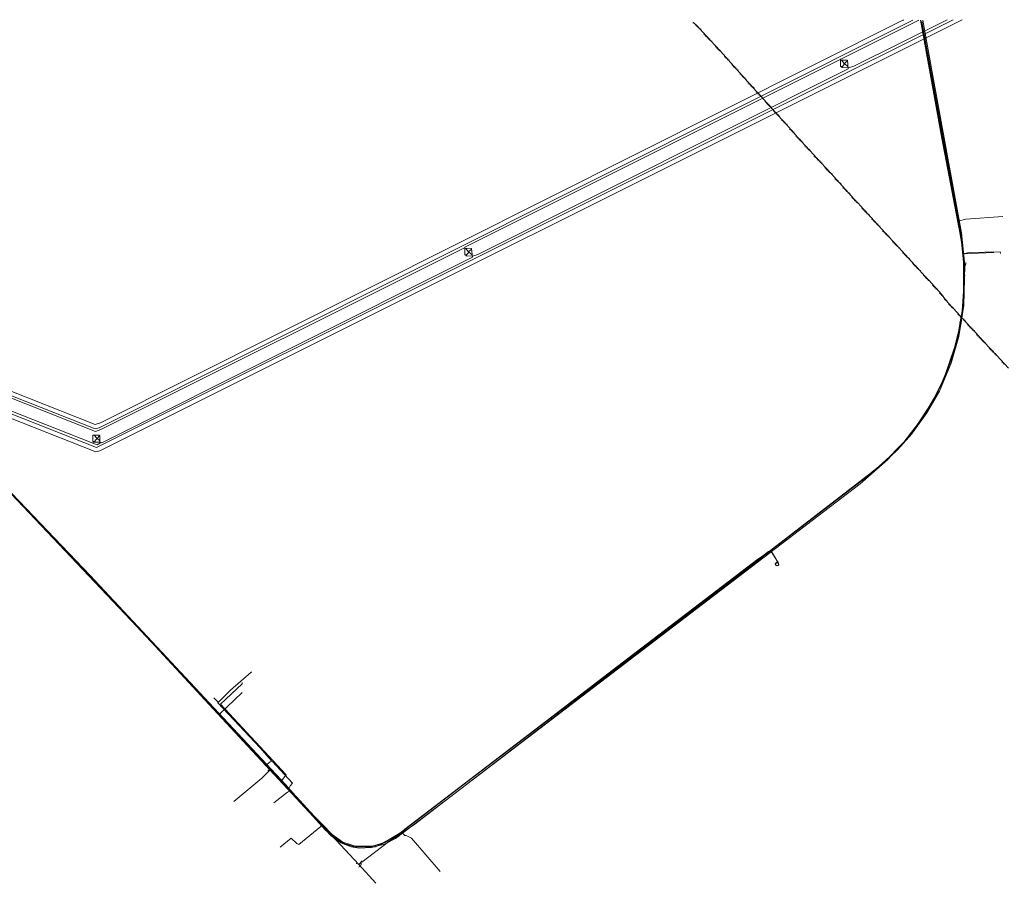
# Model space of a CAD drawing. Header units: metres. Extents: x 153662 to 158457, y 375113 to 377426.
# Tile 10 of 13: x 154786 to 155513, y 376783 to 377420. Entities that reach past the tile are written whole.
import ezdxf
from ezdxf.lldxf.tags import DXFTag

# ---------------------------------------------------------------- set-up
doc = ezdxf.new("R2010")
doc.units = ezdxf.units.M
for name, color, linetype, lineweight, true_color in [('B-OI-KL-BRANDSTOF_Orientatieverzoek_ppspipelines_0000576295-G', 40, 'KL-BRANDSTOF-N', 18, 0xffbf00), ('B-OI-KL-DATA_Orientatieverzoek_KPN_0000546663-G', 3, 'KL-DATA-N', 18, 0x00ff00), ('B-OI-KL-ET_LS_Orientatieverzoek_Enexis_0000729946-G', 190, 'KL-LS-N', 18, 0x7f00ff), ('B-OI-KL-ET_MS_Orientatieverzoek_Enexis_0000729946-G', 4, 'KL-MS-N', 18, 0x00ffff), ('B-OI-KL-ET_ZHS_Orientatieverzoek_TenneT TSO B.V._0000579962-G', 1, 'KL-ZHS-N', 18, 0xff0000), ('B-OI-KL-WATER_Orientatieverzoek_bw_0000551269-G', 5, 'KL-WATER-N', 18, 0x0000ff), ('B-OI-RI-PERSLEIDING_Orientatieverzoek_Gemeente Veldhoven_0000613242-G', 6, 'RI-PERS', 18, 0xff00ff)]:
    doc.layers.add(name, color=color, linetype=linetype, lineweight=lineweight, true_color=true_color)
doc.styles.get("Standard").update_dxf_attribs({"font": 'simplex.shx'})
tags = doc.linetypes.add('KL-BRANDSTOF-N', pattern='A,4,-0.5,[105,NLCS.SHX,S=0.5,R=0,X=0.75,Y=0],-2,4,-1,["B",Standard,S=1,R=0,X=-0.15,Y=-0.5],-1.5', length=13).pattern_tags.tags
tags[18] = DXFTag(74, 10)
tags = doc.linetypes.add('KL-DATA-N', pattern='A,4,-1,[101,NLCS.SHX,S=0.5,R=0,X=0,Y=0],-1,4,-1,["D",Standard,S=1,R=0,X=-0.25,Y=-0.5],-1.5', length=12.5).pattern_tags.tags
tags[18] = DXFTag(74, 10)
tags = doc.linetypes.add('KL-LS-N', pattern='A,4,-1,[103,NLCS.SHX,S=0.75,R=0,X=0,Y=0],-1,4,-1,["L",Standard,S=1,R=0,X=0,Y=-0.5],-2', length=13).pattern_tags.tags
tags[18] = DXFTag(74, 10)
tags = doc.linetypes.add('KL-MS-N', pattern='A,4,-1,[103,NLCS.SHX,S=0.75,R=0,X=0,Y=0],-1,4,-1,["M",Standard,S=1,R=0,X=0,Y=-0.5],-2', length=13).pattern_tags.tags
tags[18] = DXFTag(74, 10)
doc.linetypes.add('KL-WATER-N', pattern='A,7,-0.5,[168,NLCS.SHX,S=0.75,R=0,X=0.75,Y=0],-2', length=9.5)
tags = doc.linetypes.add('KL-ZHS-N', pattern='A,4,-1,[103,NLCS.SHX,S=0.75,R=0,X=0,Y=0],-1,4,-2,["ZHS",Standard,S=1,R=0,X=-0.7,Y=-0.5],-3', length=15).pattern_tags.tags
tags[18] = DXFTag(74, 10)
tags = doc.linetypes.add('RI-PERS', pattern='A,7,-2,["P",Standard,S=1.8,R=0,X=-0.5,Y=-0.9],-2,7,-2,[102,NLCS.SHX,S=1,R=180,X=0,Y=0],-2', length=22).pattern_tags.tags
tags[6] = DXFTag(74, 10)

msp = doc.modelspace()

# ---------------------------------------------------------------- linework, layer by layer
at = {"layer": 'B-OI-KL-BRANDSTOF_Orientatieverzoek_ppspipelines_0000576295-G', "flags": 128}
for points in [[(155286.9918, 377414.4602), (155282.991, 377418.461), (155282.6576, 377418.1276)], [(155283.6578, 377417.7942), (155283.6578, 377418.1276)], [(155283.6578, 377417.7942), (155283.3244, 377417.4608)], [(155284.3246, 377417.1274), (155283.9912, 377417.4608), (155283.6578, 377417.7942)], [(155284.3246, 377417.1274), (155283.9912, 377416.794)], [(155284.9914, 377416.4606), (155284.658, 377416.1272)], [(155284.9914, 377416.4606), (155285.3248, 377416.794)], [(155285.6582, 377415.7938), (155285.3248, 377415.4604)], [(155285.6582, 377415.7938), (155285.9916, 377416.1272)], [(155286.325, 377415.127), (155285.9916, 377414.7936)], [(155286.325, 377415.127), (155286.6584, 377415.4604)], [(155287.6586, 377413.7934), (155287.3252, 377413.7934), (155286.9918, 377414.1268), (155286.9918, 377414.4602), (155287.3252, 377414.7936)], [(155287.6586, 377413.7934), (155287.3252, 377414.1268), (155286.9918, 377414.4602)], [(155294.9934, 377405.7918), (155287.6586, 377413.7934), (155287.992, 377414.1268)], [(155288.3254, 377413.1266), (155287.992, 377413.46), (155287.6586, 377413.7934)], [(155288.3254, 377413.1266), (155288.6588, 377413.46)], [(155288.3254, 377413.1266), (155288.3254, 377412.7932)], [(155290.9926, 377409.7926), (155290.6592, 377409.4592)], [(155290.9926, 377409.7926), (155290.9926, 377410.126)], [(155291.6594, 377409.1258), (155291.326, 377409.4592), (155290.9926, 377409.7926)], [(155291.6594, 377409.1258), (155291.326, 377408.7924)], [(155291.6594, 377409.1258), (155291.9928, 377409.1258)], [(155292.3262, 377408.459), (155291.9928, 377408.1256)], [(155292.993, 377407.7922), (155292.6596, 377407.4588)], [(155292.993, 377407.7922), (155293.3264, 377408.1256)], [(155293.6598, 377407.1254), (155293.3264, 377406.792)], [(155293.6598, 377407.1254), (155293.9932, 377407.4588)], [(155294.3266, 377406.4586), (155293.9932, 377406.1252)], [(155294.3266, 377406.4586), (155294.66, 377406.792)], [(155295.6602, 377405.125), (155295.3268, 377405.125), (155294.9934, 377405.4584), (155294.9934, 377405.7918), (155295.3268, 377406.1252)], [(155295.6602, 377405.125), (155295.3268, 377405.4584), (155294.9934, 377405.7918)], [(155302.995, 377397.1234), (155295.6602, 377405.125), (155295.9936, 377405.4584)], [(155296.327, 377404.4582), (155295.9936, 377404.7916), (155295.6602, 377405.125)], [(155296.327, 377404.4582), (155296.6604, 377404.7916)], [(155296.327, 377404.4582), (155296.327, 377404.1248)], [(155299.661, 377400.4574), (155299.3276, 377400.124)], [(155300.3278, 377399.7906), (155299.9944, 377399.4572)], [(155300.3278, 377399.7906), (155300.3278, 377400.124)], [(155300.9946, 377399.1238), (155300.6612, 377399.4572), (155300.3278, 377399.7906)], [(155300.9946, 377399.1238), (155300.6612, 377398.7904)], [(155301.6614, 377398.457), (155301.328, 377398.1236)], [(155301.6614, 377398.457), (155301.9948, 377398.7904)], [(155302.3282, 377397.7902), (155301.9948, 377397.4568)], [(155302.3282, 377397.7902), (155302.6616, 377398.1236)], [(155308.9962, 377390.4554), (155302.995, 377397.1234), (155303.3284, 377397.4568)], [(155303.6618, 377396.4566), (155303.3284, 377396.79), (155302.995, 377397.1234)], [(155303.6618, 377396.4566), (155303.9952, 377396.79)], [(155303.6618, 377396.4566), (155303.6618, 377396.1232)], [(155306.329, 377393.1226), (155305.9956, 377392.7892)], [(155306.329, 377393.1226), (155306.329, 377393.456)], [(155306.9958, 377392.4558), (155306.6624, 377392.7892), (155306.329, 377393.1226)], [(155306.9958, 377392.4558), (155306.6624, 377392.1224)], [(155307.6626, 377391.789), (155307.3292, 377391.4556)], [(155307.6626, 377391.789), (155307.996, 377392.1224)], [(155308.3294, 377391.1222), (155307.996, 377390.7888)], [(155308.3294, 377391.1222), (155308.6628, 377391.4556)], [(155314.9974, 377383.7874), (155308.9962, 377390.4554), (155309.3296, 377390.7888)], [(155309.663, 377389.7886), (155309.3296, 377390.122), (155308.9962, 377390.4554)], [(155309.663, 377389.7886), (155309.9964, 377390.122)], [(155309.663, 377389.7886), (155309.663, 377389.4552)], [(155311.6634, 377387.1214), (155311.33, 377387.4548)], [(155311.6634, 377387.1214), (155311.33, 377386.788)], [(155311.6634, 377387.1214), (155311.9968, 377387.1214)], [(155312.3302, 377386.4546), (155311.9968, 377386.1212)], [(155312.997, 377385.7878), (155312.6636, 377385.4544)], [(155312.997, 377385.7878), (155313.3304, 377386.1212)], [(155313.6638, 377385.121), (155313.3304, 377384.7876)], [(155313.6638, 377385.121), (155313.9972, 377385.4544)], [(155314.3306, 377384.4542), (155313.9972, 377384.1208)], [(155314.3306, 377384.4542), (155314.664, 377384.7876)], [(155320.9986, 377377.1194), (155314.9974, 377383.7874), (155315.3308, 377384.1208)], [(155315.6642, 377383.1206), (155315.3308, 377383.454), (155314.9974, 377383.7874)], [(155315.6642, 377383.1206), (155315.9976, 377383.454)], [(155315.6642, 377383.1206), (155315.6642, 377382.7872)], [(155317.6646, 377380.4534), (155317.3312, 377380.7868)], [(155317.6646, 377380.4534), (155317.3312, 377380.12)], [(155317.6646, 377380.4534), (155317.998, 377380.4534)], [(155318.3314, 377379.7866), (155317.998, 377379.4532)], [(155318.9982, 377379.1198), (155318.6648, 377378.7864)], [(155318.9982, 377379.1198), (155319.3316, 377379.4532)], [(155319.665, 377378.453), (155319.3316, 377378.1196)], [(155319.665, 377378.453), (155319.9984, 377378.7864)], [(155320.3318, 377377.7862), (155319.9984, 377377.4528)], [(155320.3318, 377377.7862), (155320.6652, 377378.1196)], [(155326.9998, 377370.4514), (155320.9986, 377377.1194), (155321.332, 377377.4528)], [(155321.6654, 377376.4526), (155321.332, 377376.786), (155320.9986, 377377.1194)], [(155321.6654, 377376.4526), (155321.9988, 377376.786)], [(155321.6654, 377376.4526), (155321.6654, 377376.1192)], [(155323.6658, 377373.7854), (155323.3324, 377374.1188)], [(155323.6658, 377373.7854), (155323.3324, 377373.452)], [(155323.6658, 377373.7854), (155323.9992, 377373.7854)], [(155324.3326, 377373.1186), (155323.9992, 377372.7852)], [(155324.9994, 377372.4518), (155324.666, 377372.1184)], [(155324.9994, 377372.4518), (155325.3328, 377372.7852)], [(155325.6662, 377371.785), (155325.3328, 377371.4516)], [(155325.6662, 377371.785), (155325.9996, 377372.1184)], [(155326.333, 377371.1182), (155325.9996, 377370.7848)], [(155326.333, 377371.1182), (155326.6664, 377371.4516)], [(155333.001, 377363.7834), (155326.9998, 377370.4514), (155327.3332, 377370.7848)], [(155327.6666, 377369.7846), (155327.3332, 377370.118), (155326.9998, 377370.4514)], [(155327.6666, 377369.7846), (155328, 377370.118)], [(155327.6666, 377369.7846), (155327.6666, 377369.4512)], [(155329.667, 377367.1174), (155329.3336, 377366.784)], [(155330.3338, 377366.4506), (155330.0004, 377366.1172)], [(155330.3338, 377366.4506), (155330.3338, 377366.784)], [(155331.0006, 377365.7838), (155330.6672, 377366.1172), (155330.3338, 377366.4506)], [(155331.0006, 377365.7838), (155330.6672, 377365.4504)], [(155331.6674, 377365.117), (155331.334, 377364.7836)], [(155331.6674, 377365.117), (155332.0008, 377365.4504)], [(155332.3342, 377364.4502), (155332.0008, 377364.1168)], [(155332.3342, 377364.4502), (155332.6676, 377364.7836)], [(155339.0022, 377357.1154), (155333.001, 377363.7834), (155333.3344, 377364.1168)], [(155333.6678, 377363.1166), (155333.3344, 377363.45), (155333.001, 377363.7834)], [(155333.6678, 377363.1166), (155334.0012, 377363.45)], [(155333.6678, 377363.1166), (155333.6678, 377362.7832)], [(155336.335, 377359.7826), (155336.0016, 377359.4492)], [(155336.335, 377359.7826), (155336.335, 377360.116)], [(155337.0018, 377359.1158), (155336.6684, 377359.4492), (155336.335, 377359.7826)], [(155337.0018, 377359.1158), (155336.6684, 377358.7824)], [(155337.6686, 377358.449), (155337.3352, 377358.1156)], [(155337.6686, 377358.449), (155338.002, 377358.7824)], [(155338.3354, 377357.7822), (155338.002, 377357.4488)], [(155338.3354, 377357.7822), (155338.6688, 377358.1156)], [(155339.669, 377356.4486), (155339.3356, 377356.4486), (155339.0022, 377356.782), (155339.0022, 377357.1154), (155339.3356, 377357.4488)], [(155339.669, 377356.4486), (155339.3356, 377356.782), (155339.0022, 377357.1154)], [(155345.6702, 377349.7806), (155339.669, 377356.4486), (155340.0024, 377356.782)], [(155340.3358, 377355.7818), (155340.0024, 377356.1152), (155339.669, 377356.4486)], [(155340.3358, 377355.7818), (155340.6692, 377356.1152)], [(155340.3358, 377355.7818), (155340.3358, 377355.4484)], [(155342.3362, 377353.1146), (155342.0028, 377353.448)], [(155342.3362, 377353.1146), (155342.0028, 377352.7812)], [(155342.3362, 377353.1146), (155342.6696, 377353.1146)], [(155343.003, 377352.4478), (155342.6696, 377352.1144)], [(155343.6698, 377351.781), (155343.3364, 377351.4476)], [(155343.6698, 377351.781), (155344.0032, 377352.1144)], [(155344.3366, 377351.1142), (155344.0032, 377350.7808)], [(155344.3366, 377351.1142), (155344.67, 377351.4476)], [(155345.0034, 377350.4474), (155344.67, 377350.114)], [(155345.0034, 377350.4474), (155345.3368, 377350.7808)], [(155351.6714, 377343.1126), (155345.6702, 377349.7806), (155346.0036, 377350.114)], [(155346.337, 377349.1138), (155346.0036, 377349.4472), (155345.6702, 377349.7806)], [(155346.337, 377349.1138), (155346.6704, 377349.4472)], [(155346.337, 377349.1138), (155346.337, 377348.7804)], [(155348.3374, 377346.4466), (155348.004, 377346.1132)], [(155349.0042, 377345.7798), (155348.6708, 377345.4464)], [(155349.0042, 377345.7798), (155349.0042, 377346.1132)], [(155349.671, 377345.113), (155349.3376, 377345.4464), (155349.0042, 377345.7798)], [(155349.671, 377345.113), (155349.3376, 377344.7796)], [(155350.3378, 377344.4462), (155350.0044, 377344.1128)], [(155350.3378, 377344.4462), (155350.6712, 377344.7796)], [(155351.0046, 377343.7794), (155350.6712, 377343.446)], [(155351.0046, 377343.7794), (155351.338, 377344.1128)], [(155357.0058, 377337.1114), (155351.6714, 377343.1126), (155352.0048, 377343.446)], [(155352.3382, 377342.4458), (155352.0048, 377342.7792), (155351.6714, 377343.1126)], [(155352.3382, 377342.4458), (155352.6716, 377342.7792)], [(155352.3382, 377342.4458), (155352.3382, 377342.1124)], [(155354.3386, 377339.7786), (155354.0052, 377339.4452)], [(155354.3386, 377339.7786), (155354.3386, 377340.112)], [(155355.0054, 377339.1118), (155354.672, 377339.4452), (155354.3386, 377339.7786)], [(155355.0054, 377339.1118), (155354.672, 377338.7784)], [(155355.6722, 377338.445), (155355.3388, 377338.1116)], [(155355.6722, 377338.445), (155356.0056, 377338.7784)], [(155356.339, 377337.7782), (155356.6724, 377338.1116)], [(155356.339, 377337.7782), (155356.0056, 377337.4448)], [(155361.6734, 377331.777), (155357.0058, 377337.1114), (155357.3392, 377337.4448)], [(155357.6726, 377336.4446), (155357.3392, 377336.778), (155357.0058, 377337.1114)], [(155357.6726, 377336.4446), (155358.006, 377336.778)], [(155357.6726, 377336.4446), (155357.6726, 377336.1112)], [(155359.0062, 377334.4442), (155358.6728, 377334.7776)], [(155359.0062, 377334.4442), (155358.6728, 377334.1108)], [(155359.0062, 377334.4442), (155359.3396, 377334.4442)], [(155359.673, 377333.7774), (155359.3396, 377333.444)], [(155360.3398, 377333.1106), (155360.0064, 377332.7772)], [(155360.3398, 377333.1106), (155360.6732, 377333.444)], [(155361.0066, 377332.4438), (155360.6732, 377332.1104)], [(155361.0066, 377332.4438), (155361.34, 377332.7772)], [(155362.3402, 377331.1102), (155362.0068, 377331.1102), (155361.6734, 377331.4436), (155361.6734, 377331.777), (155362.0068, 377332.1104)], [(155362.3402, 377331.1102), (155362.0068, 377331.4436), (155361.6734, 377331.777)], [(155369.0082, 377323.7754), (155362.3402, 377331.1102), (155362.6736, 377331.4436)], [(155363.007, 377330.4434), (155362.6736, 377330.7768), (155362.3402, 377331.1102)], [(155363.007, 377330.4434), (155363.3404, 377330.7768)], [(155363.007, 377330.4434), (155363.007, 377330.11)], [(155365.6742, 377327.1094), (155365.3408, 377327.4428)], [(155365.6742, 377327.1094), (155365.3408, 377326.776)], [(155365.6742, 377327.1094), (155366.0076, 377327.1094)], [(155366.341, 377326.4426), (155366.0076, 377326.1092)], [(155367.0078, 377325.7758), (155366.6744, 377325.4424)], [(155367.0078, 377325.7758), (155367.3412, 377326.1092)], [(155367.6746, 377325.109), (155367.3412, 377324.7756)], [(155367.6746, 377325.109), (155368.008, 377325.4424)], [(155368.3414, 377324.4422), (155368.008, 377324.1088)], [(155368.3414, 377324.4422), (155368.6748, 377324.7756)], [(155376.343, 377315.7738), (155369.0082, 377323.7754), (155369.3416, 377324.1088)], [(155369.675, 377323.1086), (155369.3416, 377323.442), (155369.0082, 377323.7754)], [(155369.675, 377323.1086), (155370.0084, 377323.442)], [(155369.675, 377323.1086), (155369.675, 377322.7752)], [(155372.3422, 377319.7746), (155372.0088, 377319.4412)], [(155372.3422, 377319.7746), (155372.3422, 377320.108)], [(155373.009, 377319.1078), (155372.6756, 377319.4412), (155372.3422, 377319.7746)], [(155373.009, 377319.1078), (155372.6756, 377318.7744)], [(155373.009, 377319.1078), (155373.3424, 377319.1078)], [(155373.6758, 377318.441), (155373.3424, 377318.1076)], [(155374.3426, 377317.7742), (155374.0092, 377317.4408)], [(155374.3426, 377317.7742), (155374.676, 377318.1076)], [(155375.0094, 377317.1074), (155374.676, 377316.774)], [(155375.0094, 377317.1074), (155375.3428, 377317.4408)], [(155375.6762, 377316.4406), (155375.3428, 377316.1072)], [(155375.6762, 377316.4406), (155376.0096, 377316.774)], [(155377.0098, 377315.107), (155376.6764, 377315.107), (155376.343, 377315.4404), (155376.343, 377315.7738), (155376.6764, 377316.1072)], [(155377.0098, 377315.107), (155376.6764, 377315.4404), (155376.343, 377315.7738)], [(155384.3446, 377307.1054), (155377.0098, 377315.107), (155377.3432, 377315.4404)], [(155377.6766, 377314.4402), (155377.3432, 377314.7736), (155377.0098, 377315.107)], [(155377.6766, 377314.4402), (155378.01, 377314.7736)], [(155377.6766, 377314.4402), (155377.6766, 377314.1068)], [(155380.3438, 377311.1062), (155380.0104, 377310.7728)], [(155380.3438, 377311.1062), (155380.3438, 377311.4396)], [(155381.0106, 377310.4394), (155380.6772, 377310.7728), (155380.3438, 377311.1062)], [(155381.0106, 377310.4394), (155380.6772, 377310.106)], [(155381.0106, 377310.4394), (155381.344, 377310.4394)], [(155381.6774, 377309.7726), (155381.344, 377309.4392)], [(155382.3442, 377309.1058), (155382.0108, 377308.7724)], [(155382.3442, 377309.1058), (155382.6776, 377309.4392)], [(155383.011, 377308.439), (155382.6776, 377308.1056)], [(155383.011, 377308.439), (155383.3444, 377308.7724)], [(155383.6778, 377307.7722), (155383.3444, 377307.4388)], [(155383.6778, 377307.7722), (155384.0112, 377308.1056)], [(155391.0126, 377299.7706), (155384.3446, 377307.1054), (155384.678, 377307.4388)], [(155385.0114, 377306.4386), (155384.678, 377306.772), (155384.3446, 377307.1054)], [(155385.0114, 377306.4386), (155385.3448, 377306.772)], [(155385.0114, 377306.4386), (155385.0114, 377306.1052)], [(155387.6786, 377303.1046), (155387.3452, 377303.438)], [(155387.6786, 377303.1046), (155387.3452, 377302.7712)], [(155387.6786, 377303.1046), (155388.012, 377303.1046)], [(155388.3454, 377302.4378), (155388.012, 377302.1044)], [(155389.0122, 377301.771), (155388.6788, 377301.4376)], [(155389.0122, 377301.771), (155389.3456, 377302.1044)], [(155389.679, 377301.1042), (155389.3456, 377300.7708)], [(155389.679, 377301.1042), (155390.0124, 377301.4376)], [(155390.3458, 377300.4374), (155390.0124, 377300.104)], [(155390.3458, 377300.4374), (155390.6792, 377300.7708)], [(155397.0138, 377293.1026), (155391.0126, 377299.7706), (155391.346, 377300.104)], [(155391.6794, 377299.1038), (155391.346, 377299.4372), (155391.0126, 377299.7706)], [(155391.6794, 377299.1038), (155392.0128, 377299.4372)], [(155391.6794, 377299.1038), (155391.6794, 377298.7704)], [(155393.6798, 377296.4366), (155393.3464, 377296.1032)], [(155394.3466, 377295.7698), (155394.0132, 377295.4364)], [(155394.3466, 377295.7698), (155394.3466, 377296.1032)], [(155395.0134, 377295.103), (155394.68, 377295.4364), (155394.3466, 377295.7698)], [(155395.0134, 377295.103), (155394.68, 377294.7696)], [(155395.6802, 377294.4362), (155395.3468, 377294.1028)], [(155395.6802, 377294.4362), (155396.0136, 377294.7696)], [(155396.347, 377293.7694), (155396.0136, 377293.436)], [(155396.347, 377293.7694), (155396.6804, 377294.1028)], [(155397.6806, 377292.4358), (155397.3472, 377292.4358), (155397.0138, 377292.7692), (155397.0138, 377293.1026), (155397.3472, 377293.436)], [(155397.6806, 377292.4358), (155397.3472, 377292.7692), (155397.0138, 377293.1026)], [(155403.6818, 377285.7678), (155397.6806, 377292.4358), (155398.014, 377292.7692)], [(155398.3474, 377291.769), (155398.014, 377292.1024), (155397.6806, 377292.4358)], [(155398.3474, 377291.769), (155398.6808, 377292.1024)], [(155398.3474, 377291.769), (155398.3474, 377291.4356)], [(155400.3478, 377289.1018), (155400.0144, 377288.7684)], [(155401.0146, 377288.435), (155400.6812, 377288.1016)], [(155401.0146, 377288.435), (155401.0146, 377288.7684)], [(155401.6814, 377287.7682), (155401.348, 377288.1016), (155401.0146, 377288.435)], [(155401.6814, 377287.7682), (155401.348, 377287.4348)], [(155402.3482, 377287.1014), (155402.0148, 377286.768)], [(155402.3482, 377287.1014), (155402.6816, 377287.4348)], [(155403.015, 377286.4346), (155402.6816, 377286.1012)], [(155403.015, 377286.4346), (155403.3484, 377286.768)], [(155404.3486, 377285.101), (155404.0152, 377285.101), (155403.6818, 377285.4344), (155403.6818, 377285.7678), (155404.0152, 377286.1012)], [(155404.3486, 377285.101), (155404.0152, 377285.4344), (155403.6818, 377285.7678)], [(155411.0166, 377277.7662), (155404.3486, 377285.101), (155404.682, 377285.4344)], [(155405.0154, 377284.4342), (155404.682, 377284.7676), (155404.3486, 377285.101)], [(155405.0154, 377284.4342), (155405.3488, 377284.7676)], [(155405.0154, 377284.4342), (155405.0154, 377284.1008)], [(155407.6826, 377281.1002), (155407.3492, 377281.4336)], [(155407.6826, 377281.1002), (155407.3492, 377280.7668)], [(155407.6826, 377281.1002), (155408.016, 377281.1002)], [(155408.3494, 377280.4334), (155408.016, 377280.1)], [(155409.0162, 377279.7666), (155409.3496, 377280.1)], [(155409.0162, 377279.7666), (155408.6828, 377279.4332)], [(155409.683, 377279.0998), (155409.3496, 377278.7664)], [(155409.683, 377279.0998), (155410.0164, 377279.4332)], [(155410.3498, 377278.433), (155410.0164, 377278.0996)], [(155410.3498, 377278.433), (155410.6832, 377278.7664)], [(155411.6834, 377277.0994), (155411.35, 377277.0994), (155411.0166, 377277.4328), (155411.0166, 377277.7662), (155411.35, 377278.0996)], [(155411.6834, 377277.0994), (155411.35, 377277.4328), (155411.0166, 377277.7662)], [(155419.0182, 377269.0978), (155411.6834, 377277.0994), (155412.0168, 377277.4328)], [(155412.3502, 377276.4326), (155412.0168, 377276.766), (155411.6834, 377277.0994)], [(155412.3502, 377276.4326), (155412.6836, 377276.766)], [(155412.3502, 377276.4326), (155412.3502, 377276.0992)], [(155415.0174, 377273.0986), (155414.684, 377272.7652)], [(155415.0174, 377273.0986), (155415.0174, 377273.432)], [(155415.6842, 377272.4318), (155415.3508, 377272.7652), (155415.0174, 377273.0986)], [(155415.6842, 377272.4318), (155415.3508, 377272.0984)], [(155415.6842, 377272.4318), (155416.0176, 377272.4318)], [(155416.351, 377271.765), (155416.0176, 377271.4316)], [(155417.0178, 377271.0982), (155416.6844, 377270.7648)], [(155417.0178, 377271.0982), (155417.3512, 377271.4316)], [(155417.6846, 377270.4314), (155417.3512, 377270.098)], [(155417.6846, 377270.4314), (155418.018, 377270.7648)], [(155418.3514, 377269.7646), (155418.018, 377269.4312)], [(155418.3514, 377269.7646), (155418.6848, 377270.098)], [(155419.685, 377268.431), (155419.3516, 377268.431), (155419.0182, 377268.7644), (155419.0182, 377269.0978), (155419.3516, 377269.4312)], [(155419.685, 377268.431), (155419.3516, 377268.7644), (155419.0182, 377269.0978)], [(155427.0198, 377260.4294), (155419.685, 377268.431), (155420.0184, 377268.7644)], [(155420.3518, 377267.7642), (155420.0184, 377268.0976), (155419.685, 377268.431)], [(155420.3518, 377267.7642), (155420.6852, 377268.0976)], [(155420.3518, 377267.7642), (155420.3518, 377267.4308)], [(155423.019, 377264.4302), (155422.6856, 377264.0968)], [(155423.6858, 377263.7634), (155423.3524, 377263.43)], [(155423.6858, 377263.7634), (155423.6858, 377264.0968)], [(155424.3526, 377263.0966), (155424.0192, 377263.43), (155423.6858, 377263.7634)], [(155424.3526, 377263.0966), (155424.0192, 377262.7632)], [(155425.0194, 377262.4298), (155424.686, 377262.0964)], [(155425.0194, 377262.4298), (155425.3528, 377262.7632)], [(155425.6862, 377261.763), (155425.3528, 377261.4296)], [(155425.6862, 377261.763), (155426.0196, 377262.0964)], [(155426.353, 377261.0962), (155426.0196, 377260.7628)], [(155426.353, 377261.0962), (155426.6864, 377261.4296)], [(155434.3546, 377252.4278), (155427.0198, 377260.4294), (155427.3532, 377260.7628)], [(155427.6866, 377259.7626), (155427.3532, 377260.096), (155427.0198, 377260.4294)], [(155427.6866, 377259.7626), (155428.02, 377260.096)], [(155427.6866, 377259.7626), (155427.6866, 377259.4292)], [(155430.3538, 377256.4286), (155430.0204, 377256.0952)], [(155431.0206, 377255.7618), (155430.6872, 377255.4284)], [(155431.0206, 377255.7618), (155431.0206, 377256.0952)], [(155431.6874, 377255.095), (155431.354, 377255.4284), (155431.0206, 377255.7618)], [(155431.6874, 377255.095), (155431.354, 377254.7616)], [(155432.3542, 377254.4282), (155432.0208, 377254.0948)], [(155432.3542, 377254.4282), (155432.6876, 377254.7616)], [(155433.021, 377253.7614), (155432.6876, 377253.428)], [(155433.021, 377253.7614), (155433.3544, 377254.0948)], [(155433.6878, 377253.0946), (155433.3544, 377252.7612)], [(155433.6878, 377253.0946), (155434.0212, 377253.428)], [(155441.6894, 377244.4262), (155434.3546, 377252.4278), (155434.688, 377252.7612)], [(155435.0214, 377251.761), (155434.688, 377252.0944), (155434.3546, 377252.4278)], [(155435.0214, 377251.761), (155435.3548, 377252.0944)], [(155435.0214, 377251.761), (155435.0214, 377251.4276)], [(155437.6886, 377248.427), (155437.3552, 377248.0936)], [(155438.3554, 377247.7602), (155438.022, 377247.4268)], [(155438.3554, 377247.7602), (155438.3554, 377248.0936)], [(155439.0222, 377247.0934), (155438.6888, 377247.4268), (155438.3554, 377247.7602)], [(155439.0222, 377247.0934), (155438.6888, 377246.76)], [(155439.689, 377246.4266), (155439.3556, 377246.0932)], [(155439.689, 377246.4266), (155440.0224, 377246.76)], [(155440.3558, 377245.7598), (155440.0224, 377245.4264)], [(155440.3558, 377245.7598), (155440.6892, 377246.0932)], [(155441.0226, 377245.093), (155440.6892, 377244.7596)], [(155441.0226, 377245.093), (155441.356, 377245.4264)], [(155449.0242, 377236.4246), (155441.6894, 377244.4262), (155442.0228, 377244.7596)], [(155442.3562, 377243.7594), (155442.0228, 377244.0928), (155441.6894, 377244.4262)], [(155442.3562, 377243.7594), (155442.6896, 377244.0928)], [(155442.3562, 377243.7594), (155442.3562, 377243.426)], [(155445.0234, 377240.4254), (155444.69, 377240.092)], [(155445.0234, 377240.4254), (155445.0234, 377240.7588)], [(155445.6902, 377239.7586), (155445.3568, 377240.092), (155445.0234, 377240.4254)], [(155445.6902, 377239.7586), (155445.3568, 377239.4252)], [(155445.6902, 377239.7586), (155446.0236, 377239.7586)], [(155446.357, 377239.0918), (155446.0236, 377238.7584)], [(155447.0238, 377238.425), (155446.6904, 377238.0916)], [(155447.0238, 377238.425), (155447.3572, 377238.7584)], [(155447.6906, 377237.7582), (155447.3572, 377237.4248)], [(155447.6906, 377237.7582), (155448.024, 377238.0916)], [(155448.3574, 377237.0914), (155448.024, 377236.758)], [(155448.3574, 377237.0914), (155448.6908, 377237.4248)], [(155449.691, 377235.7578), (155449.3576, 377235.7578), (155449.0242, 377236.0912), (155449.0242, 377236.4246), (155449.3576, 377236.758)], [(155449.691, 377235.7578), (155449.3576, 377236.0912), (155449.0242, 377236.4246)], [(155456.359, 377228.423), (155449.691, 377235.7578), (155450.0244, 377236.0912)], [(155450.3578, 377235.091), (155450.0244, 377235.4244), (155449.691, 377235.7578)], [(155450.3578, 377235.091), (155450.6912, 377235.4244)], [(155450.3578, 377235.091), (155450.3578, 377234.7576)], [(155453.025, 377231.757), (155452.6916, 377232.0904)], [(155453.025, 377231.757), (155452.6916, 377231.4236)], [(155453.025, 377231.757), (155453.3584, 377231.757)], [(155453.6918, 377231.0902), (155453.3584, 377230.7568)], [(155454.3586, 377230.4234), (155454.0252, 377230.09)], [(155454.3586, 377230.4234), (155454.692, 377230.7568)], [(155455.0254, 377229.7566), (155454.692, 377229.4232)], [(155455.0254, 377229.7566), (155455.3588, 377230.09)], [(155455.6922, 377229.0898), (155455.3588, 377228.7564)], [(155455.6922, 377229.0898), (155456.0256, 377229.4232)], [(155457.0258, 377227.7562), (155456.6924, 377227.7562), (155456.359, 377228.0896), (155456.359, 377228.423), (155456.6924, 377228.7564)], [(155457.0258, 377227.7562), (155456.6924, 377228.0896), (155456.359, 377228.423)], [(155463.027, 377221.0882), (155457.0258, 377227.7562), (155457.3592, 377228.0896)], [(155457.6926, 377227.0894), (155457.3592, 377227.4228), (155457.0258, 377227.7562)], [(155457.6926, 377227.0894), (155458.026, 377227.4228)], [(155457.6926, 377227.0894), (155457.6926, 377226.756)], [(155459.693, 377224.4222), (155459.3596, 377224.0888)], [(155460.3598, 377223.7554), (155460.0264, 377223.422)], [(155460.3598, 377223.7554), (155460.3598, 377224.0888)], [(155461.0266, 377223.0886), (155460.6932, 377223.422), (155460.3598, 377223.7554)], [(155461.0266, 377223.0886), (155460.6932, 377222.7552)], [(155461.6934, 377222.4218), (155461.36, 377222.0884)], [(155461.6934, 377222.4218), (155462.0268, 377222.7552)], [(155462.3602, 377221.755), (155462.0268, 377221.4216)], [(155462.3602, 377221.755), (155462.6936, 377222.0884)], [(155469.695, 377213.0866), (155464.694, 377219.4212), (155463.027, 377221.0882), (155463.3604, 377221.4216)], [(155463.6938, 377220.4214), (155463.3604, 377220.7548), (155463.027, 377221.0882)], [(155463.6938, 377220.4214), (155464.0272, 377220.7548)], [(155463.6938, 377220.4214), (155463.6938, 377220.088)], [(155465.0274, 377218.421), (155464.694, 377218.0876)], [(155465.0274, 377218.421), (155465.0274, 377218.7544)], [(155465.6942, 377217.7542), (155465.3608, 377218.0876), (155465.0274, 377218.421)], [(155465.6942, 377217.7542), (155465.3608, 377217.4208)], [(155466.361, 377217.0874), (155466.0276, 377216.754)], [(155466.361, 377217.0874), (155466.6944, 377217.4208)], [(155467.0278, 377216.4206), (155467.3612, 377216.754)], [(155467.0278, 377216.4206), (155467.0278, 377216.0872)], [(155468.3614, 377214.4202), (155468.028, 377214.0868)], [(155469.0282, 377213.7534), (155468.6948, 377213.42)], [(155469.0282, 377213.7534), (155469.3616, 377214.0868)], [(155474.3626, 377207.7522), (155469.695, 377213.0866), (155470.0284, 377213.42)], [(155470.3618, 377212.4198), (155470.0284, 377212.7532), (155469.695, 377213.0866)], [(155470.3618, 377212.4198), (155470.6952, 377212.7532)], [(155470.3618, 377212.4198), (155470.3618, 377212.0864)], [(155471.6954, 377210.4194), (155471.362, 377210.086)], [(155472.3622, 377209.7526), (155472.0288, 377209.4192)], [(155472.3622, 377209.7526), (155472.6956, 377210.086)], [(155473.029, 377209.0858), (155472.6956, 377208.7524)], [(155473.029, 377209.0858), (155473.3624, 377209.4192)], [(155473.6958, 377208.419), (155473.3624, 377208.0856)], [(155473.6958, 377208.419), (155474.0292, 377208.7524)], [(155475.0294, 377207.0854), (155474.696, 377207.0854), (155474.3626, 377207.4188), (155474.3626, 377207.7522), (155474.696, 377208.0856)], [(155475.0294, 377207.0854), (155474.696, 377207.4188), (155474.3626, 377207.7522)], [(155482.3642, 377199.0838), (155475.0294, 377207.0854), (155475.3628, 377207.4188)], [(155475.6962, 377206.4186), (155475.3628, 377206.752), (155475.0294, 377207.0854)], [(155475.6962, 377206.4186), (155476.0296, 377206.752)], [(155475.6962, 377206.4186), (155475.6962, 377206.0852)], [(155478.3634, 377203.0846), (155478.03, 377202.7512)], [(155478.3634, 377203.0846), (155478.3634, 377203.418)], [(155479.0302, 377202.4178), (155478.6968, 377202.7512), (155478.3634, 377203.0846)], [(155479.0302, 377202.4178), (155478.6968, 377202.0844)], [(155479.0302, 377202.4178), (155479.3636, 377202.4178)], [(155479.697, 377201.751), (155479.3636, 377201.4176)], [(155480.3638, 377201.0842), (155480.0304, 377200.7508)], [(155480.3638, 377201.0842), (155480.6972, 377201.4176)], [(155481.0306, 377200.4174), (155480.6972, 377200.084)], [(155481.0306, 377200.4174), (155481.364, 377200.7508)], [(155481.6974, 377199.7506), (155482.0308, 377200.084)], [(155481.6974, 377199.7506), (155481.364, 377199.4172)], [(155483.031, 377198.417), (155482.6976, 377198.417), (155482.3642, 377198.7504), (155482.3642, 377199.0838), (155482.6976, 377199.4172)], [(155483.031, 377198.417), (155482.6976, 377198.7504), (155482.3642, 377199.0838)], [(155489.0322, 377191.749), (155483.031, 377198.417), (155483.3644, 377198.7504)], [(155483.6978, 377197.7502), (155483.3644, 377198.0836), (155483.031, 377198.417)], [(155483.6978, 377197.7502), (155484.0312, 377198.0836)], [(155483.6978, 377197.7502), (155483.6978, 377197.4168)], [(155485.6982, 377195.083), (155485.3648, 377194.7496)], [(155486.365, 377194.4162), (155486.0316, 377194.0828)], [(155486.365, 377194.4162), (155486.365, 377194.7496)], [(155487.0318, 377193.7494), (155486.6984, 377194.0828), (155486.365, 377194.4162)], [(155487.0318, 377193.7494), (155486.6984, 377193.416)], [(155487.6986, 377193.0826), (155487.3652, 377192.7492)], [(155487.6986, 377193.0826), (155488.032, 377193.416)], [(155488.3654, 377192.4158), (155488.6988, 377192.7492)], [(155488.3654, 377192.4158), (155488.032, 377192.0824)], [(155489.699, 377191.0822), (155489.3656, 377191.0822), (155489.0322, 377191.4156), (155489.0322, 377191.749), (155489.3656, 377192.0824)], [(155489.699, 377191.0822), (155489.3656, 377191.4156), (155489.0322, 377191.749)], [(155497.0338, 377183.0806), (155489.699, 377191.0822), (155490.0324, 377191.4156)], [(155490.3658, 377190.4154), (155490.0324, 377190.7488), (155489.699, 377191.0822)], [(155490.3658, 377190.4154), (155490.6992, 377190.7488)], [(155490.3658, 377190.4154), (155490.3658, 377190.082)], [(155492.3662, 377187.7482), (155492.0328, 377188.0816)], [(155492.3662, 377187.7482), (155492.0328, 377187.4148)], [(155492.3662, 377187.7482), (155492.6996, 377187.7482)], [(155493.033, 377187.0814), (155492.6996, 377186.748)], [(155493.6998, 377186.4146), (155493.3664, 377186.0812)], [(155493.6998, 377186.4146), (155494.0332, 377186.748)], [(155494.3666, 377185.7478), (155494.0332, 377185.4144)], [(155494.3666, 377185.7478), (155494.7, 377186.0812)], [(155495.0334, 377185.081), (155495.3668, 377185.4144)], [(155495.0334, 377185.081), (155494.7, 377184.7476)], [(155495.7002, 377184.4142), (155495.3668, 377184.0808)], [(155495.7002, 377184.4142), (155496.0336, 377184.7476)], [(155496.367, 377183.7474), (155496.0336, 377183.414)], [(155496.367, 377183.7474), (155496.7004, 377184.0808)], [(155497.7006, 377182.4138), (155497.3672, 377182.4138), (155497.0338, 377182.7472), (155497.0338, 377183.0806), (155497.3672, 377183.414)], [(155497.7006, 377182.4138), (155497.3672, 377182.7472), (155497.0338, 377183.0806)], [(155506.369, 377173.0786), (155497.7006, 377182.4138), (155498.034, 377182.7472)], [(155498.3674, 377181.747), (155498.034, 377182.0804), (155497.7006, 377182.4138)], [(155498.3674, 377181.747), (155498.7008, 377182.0804)], [(155498.3674, 377181.747), (155498.3674, 377181.4136)], [(155501.7014, 377177.7462), (155501.7014, 377178.0796)], [(155501.7014, 377177.7462), (155501.368, 377177.4128)], [(155502.3682, 377177.0794), (155502.0348, 377177.4128), (155501.7014, 377177.7462)], [(155502.3682, 377177.0794), (155502.0348, 377176.746)], [(155502.3682, 377177.0794), (155502.7016, 377177.0794)], [(155503.035, 377176.4126), (155502.7016, 377176.0792)], [(155503.7018, 377175.7458), (155503.3684, 377175.4124)], [(155503.7018, 377175.7458), (155504.0352, 377176.0792)], [(155504.3686, 377175.079), (155504.0352, 377174.7456)], [(155504.3686, 377175.079), (155504.702, 377175.4124)], [(155505.0354, 377174.4122), (155504.702, 377174.0788)], [(155505.0354, 377174.4122), (155505.3688, 377174.7456)], [(155505.7022, 377173.7454), (155505.3688, 377173.412)], [(155505.7022, 377173.7454), (155506.0356, 377174.0788)], [(155507.0358, 377172.4118), (155506.7024, 377172.4118), (155506.369, 377172.7452), (155506.369, 377173.0786), (155506.7024, 377173.412)], [(155507.0358, 377172.4118), (155506.7024, 377172.7452), (155506.369, 377173.0786)], [(155515.7042, 377163.0766), (155507.0358, 377172.4118), (155507.3692, 377172.7452)], [(155507.7026, 377171.745), (155507.3692, 377172.0784), (155507.0358, 377172.4118)], [(155507.7026, 377171.745), (155508.036, 377172.0784)], [(155507.7026, 377171.745), (155507.7026, 377171.4116)], [(155511.0366, 377167.7442), (155510.7032, 377167.4108)], [(155511.0366, 377167.7442), (155511.0366, 377168.0776)], [(155511.7034, 377167.0774), (155511.37, 377167.4108), (155511.0366, 377167.7442)], [(155511.7034, 377167.0774), (155511.37, 377166.744)], [(155511.7034, 377167.0774), (155512.0368, 377167.0774)], [(155512.3702, 377166.4106), (155512.0368, 377166.0772)]]:
    msp.add_lwpolyline(points, dxfattribs=at)
at = {"layer": 'B-OI-KL-DATA_Orientatieverzoek_KPN_0000546663-G', "flags": 128}
for points in [[(155033.6078, 376809.3392), (155048.2774, 376809.6726), (155060.9466, 376815.3404), (155076.283, 376825.6758), (155419.685, 377089.3952), (155433.6878, 377102.7312), (155444.3566, 377114.7336), (155456.0256, 377131.737), (155467.6946, 377153.7414), (155476.363, 377177.4128), (155480.6972, 377196.4166), (155482.6976, 377212.7532), (155482.6976, 377243.7594), (155479.697, 377266.0972), (155451.6914, 377419.1278)], [(155033.6078, 376809.3392), (155026.273, 376811.673), (155019.605, 376815.007), (155011.27, 376822.0084), (154978.5968, 376858.0156), (154982.2642, 376862.6832), (154933.9212, 376915.027), (154949.9244, 376930.03), (154949.9244, 376931.0302)]]:
    msp.add_lwpolyline(points, dxfattribs=at)
at = {"layer": 'B-OI-KL-ET_LS_Orientatieverzoek_Enexis_0000729946-G', "flags": 128}
for points in [[(155340.0024, 377027.7162), (155341.336, 377029.7166), (155417.6846, 377088.395), (155432.6876, 377102.0644), (155445.3568, 377116.4006), (155447.6906, 377119.7346), (155448.3574, 377120.068), (155448.3574, 377121.4016), (155459.0262, 377137.7382), (155468.028, 377156.0752), (155475.6962, 377178.413), (155480.0304, 377195.083), (155481.0306, 377200.084), (155482.3642, 377217.0874), (155482.3642, 377241.4256), (155480.0304, 377266.0972), (155479.0302, 377267.0974), (155478.03, 377272.0984), (155466.361, 377332.7772), (155450.6912, 377420.128)], [(155478.3634, 377271.765), (155484.0312, 377273.0986), (155511.37, 377275.099)], [(155480.0304, 377265.4304), (155479.3636, 377265.4304), (155479.3636, 377266.0972)], [(155482.0308, 377247.4268), (155486.6984, 377248.427), (155509.3696, 377249.0938), (155509.703, 377247.7602)], [(155482.3642, 377239.7586), (155483.6978, 377239.7586), (155484.0312, 377240.092), (155484.0312, 377241.0922)], [(155482.6976, 377231.4236), (155483.6978, 377231.4236)], [(155479.697, 377194.7496), (155479.697, 377196.4166), (155480.3638, 377199.7506), (155480.6972, 377200.084)], [(155480.6972, 377197.4168), (155480.3638, 377197.7502), (155480.0304, 377197.7502)], [(155480.3638, 377196.4166), (155480.6972, 377196.4166)], [(155480.6972, 377197.4168), (155481.0306, 377197.4168)], [(155447.6906, 377119.7346), (155447.6906, 377120.4014), (155448.024, 377120.4014)], [(155067.6146, 376820.3414), (155069.9484, 376822.6752), (155239.9824, 376952.7012), (155338.3354, 377027.7162), (155340.3358, 377027.7162), (155345.0034, 377020.3814), (155343.3364, 377018.7144), (155344.0032, 377017.3808), (155345.0034, 377017.0474), (155346.0036, 377017.7142), (155345.6702, 377019.7146), (155345.3368, 377020.048), (155345.0034, 377020.3814)], [(155345.3368, 377019.7146), (155345.6702, 377019.3812)], [(154971.5954, 376873.0186), (154963.2604, 376882.6872), (154931.9208, 376916.0272), (154941.256, 376925.3624), (154956.5924, 376938.6984), (154956.9258, 376938.6984)], [(154931.9208, 376916.694), (154928.9202, 376919.6946)], [(154931.9208, 376916.694), (154932.2542, 376916.694)], [(155067.6146, 376820.3414), (155054.2786, 376812.6732), (155045.9436, 376810.006), (155033.6078, 376810.006), (155024.2726, 376813.0066), (155016.271, 376818.6744), (155008.9362, 376826.3426), (155003.2684, 376832.0104), (154984.2646, 376852.6812), (154985.2648, 376854.6816), (154986.9318, 376856.682), (154972.2622, 376872.6852), (154970.5952, 376872.3518), (154966.9278, 376869.3512)], [(155008.2694, 376826.3426), (155007.936, 376824.6756), (154991.5994, 376811.3396), (154990.2658, 376812.0064), (154985.9316, 376816.0072), (154977.93, 376809.3392)], [(155067.6146, 376820.3414), (155069.9484, 376818.0076), (155070.9486, 376818.0076), (155074.9494, 376816.0072), (155095.9536, 376791.3356)]]:
    msp.add_lwpolyline(points, dxfattribs=at)
at = {"layer": 'B-OI-KL-ET_MS_Orientatieverzoek_Enexis_0000729946-G', "flags": 128}
for points in [[(155345.3368, 377019.7146), (155341.336, 377026.3826), (155339.3356, 377028.0496), (155330.6672, 377022.0484), (155227.3132, 376943.0326), (155063.9472, 376817.6742), (155051.278, 376811.3396), (155043.9432, 376809.3392), (155032.941, 376809.6726), (155025.2728, 376812.0064), (155015.6042, 376818.0076), (155005.9356, 376828.343), (154981.9308, 376855.6818), (154837.5686, 377010.046), (154658.5328, 377197.4168), (154629.1936, 377228.0896), (154608.5228, 377249.4272), (154609.523, 377251.4276), (154617.1912, 377259.7626), (154617.5246, 377262.4298), (154618.1914, 377262.4298), (154617.5246, 377261.763)], [(155345.3368, 377019.7146), (155346.0036, 377017.7142), (155344.0032, 377017.0474), (155343.3364, 377018.7144), (155345.3368, 377019.7146)]]:
    msp.add_lwpolyline(points, dxfattribs=at)
at = {"layer": 'B-OI-KL-ET_ZHS_Orientatieverzoek_TenneT TSO B.V._0000579962-G', "flags": 128}
for points in [[(154839.569, 377107.7322), (154839.9024, 377108.399), (154845.2368, 377108.399), (154846.237, 377108.0656), (155119.9584, 377245.093), (155119.2916, 377251.4276), (155114.2906, 377251.761), (155114.2906, 377252.4278), (155449.3576, 377420.128)], [(154841.236, 377118.401), (154844.2366, 377119.0678), (155445.0234, 377420.128)], [(154841.236, 377121.4016), (154845.2368, 377122.7352), (155437.6886, 377420.128), (155438.3554, 377420.128)], [(154841.9028, 377101.3976), (154844.9034, 377102.0644), (155481.364, 377420.4614)], [(154842.2362, 377104.3982), (155397.0138, 377381.787), (155474.696, 377420.4614)], [(155397.3472, 377384.7876), (155401.348, 377386.1212), (155470.3618, 377420.4614)], [(154841.9028, 377101.3976), (154065.0808, 377407.7922)], [(154842.2362, 377104.3982), (154073.4158, 377407.7922)], [(154839.569, 377107.7322), (154078.7502, 377407.7922)], [(154841.236, 377118.401), (154108.0894, 377408.1256)], [(154841.236, 377121.4016), (154433.4878, 377283.1006), (154116.091, 377408.1256)], [(155119.9584, 377245.7598), (155123.9592, 377247.0934), (155397.3472, 377384.1208), (155396.6804, 377390.4554), (155391.6794, 377390.4554), (155391.6794, 377391.1222)], [(155391.6794, 377391.1222), (155391.6794, 377391.4556)], [(155392.3462, 377385.7878), (155391.6794, 377385.7878), (155391.6794, 377390.4554)], [(155396.6804, 377390.122), (155394.3466, 377388.1216), (155392.3462, 377390.4554)], [(155397.3472, 377384.7876), (155392.3462, 377385.121), (155394.68, 377387.7882), (155397.0138, 377385.7878)], [(154592.5196, 377205.4184), (154593.5198, 377206.4186), (154597.854, 377206.0852), (154598.5208, 377211.753), (154600.8546, 377211.753), (154841.5694, 377116.4006), (154845.5702, 377117.7342), (155113.9572, 377252.0944)], [(155114.9574, 377246.76), (155114.2906, 377246.76), (155114.2906, 377251.4276)], [(155119.2916, 377251.0942), (155116.9578, 377249.0938), (155114.9574, 377251.4276)], [(155119.9584, 377245.7598), (155114.9574, 377246.0932), (155117.2912, 377248.7604), (155119.625, 377246.76)], [(154840.2358, 377109.0658), (154839.569, 377109.0658), (154839.569, 377113.7334), (154844.57, 377113.7334), (154844.57, 377113.4)], [(154840.2358, 377108.399), (154844.9034, 377113.4), (154844.9034, 377108.399)], [(154842.5696, 377111.3996), (154840.5692, 377113.7334)], [(154839.569, 377107.7322), (154842.903, 377106.3986), (154845.2368, 377108.0656), (154844.9034, 377108.399)], [(154844.9034, 377109.3992), (154842.5696, 377111.3996)]]:
    msp.add_lwpolyline(points, dxfattribs=at)
at = {"layer": 'B-OI-KL-WATER_Orientatieverzoek_bw_0000551269-G', "flags": 128}
for points in [[(155038.2754, 376798.337), (155190.6392, 376914.3602), (155398.3474, 377073.0586), (155423.6858, 377093.396), (155438.3554, 377108.399), (155452.0248, 377126.4026), (155463.3604, 377145.7398), (155472.3622, 377166.4106), (155478.03, 377185.7478), (155481.364, 377205.4184), (155482.6976, 377223.422), (155482.3642, 377247.4268), (155476.6964, 377280.1), (155451.0246, 377419.7946)], [(154932.921, 376907.3588), (154810.5632, 377038.0516), (154474.496, 377389.1218), (154454.1586, 377411.1262)], [(155482.3642, 377247.4268), (155504.702, 377248.427)], [(154984.598, 376851.0142), (154983.5978, 376853.0146), (154971.262, 376865.6838), (154969.9284, 376867.0174), (154932.921, 376907.3588), (154949.9244, 376923.6954)], [(154969.595, 376866.0172), (154969.9284, 376866.0172), (154964.2606, 376860.3494), (154943.5898, 376843.0126)], [(154969.595, 376866.0172), (154968.9282, 376866.0172)], [(154969.595, 376866.0172), (154969.595, 376866.3506), (154969.9284, 376866.684)], [(154969.9284, 376866.0172), (154969.595, 376866.0172)], [(155035.9416, 376796.67), (154985.2648, 376851.0142), (154983.2644, 376850.014), (154973.2624, 376842.0124)], [(154984.598, 376851.0142), (154984.2646, 376850.6808)], [(155034.608, 376797.6702), (155034.2746, 376797.3368), (155034.2746, 376797.0034)], [(155034.608, 376797.6702), (155034.608, 376798.0036)], [(155035.9416, 376796.67), (155038.2754, 376799.0038), (155037.942, 376799.3372)], [(155035.9416, 376796.67), (155048.6108, 376782.6672)], [(155035.9416, 376794.6696), (155036.275, 376795.003), (155036.6084, 376795.003), (155036.9418, 376795.3364)], [(155037.6086, 376797.6702), (155037.6086, 376796.3366), (155037.2752, 376796.0032)]]:
    msp.add_lwpolyline(points, dxfattribs=at)
at = {"layer": 'B-OI-RI-PERSLEIDING_Orientatieverzoek_Gemeente Veldhoven_0000613242-G', "flags": 128}
for points in [[(155483.3644, 377239.0918), (155481.0306, 377263.0966), (155459.3596, 377381.787), (155452.3582, 377420.128)], [(155483.3644, 377239.0918), (155482.6976, 377209.4192), (155479.0302, 377186.4146), (155473.3624, 377166.744), (155464.694, 377146.0732), (155455.3588, 377130.07), (155444.69, 377115.4004), (155426.353, 377095.3964), (155406.0156, 377077.7262), (155111.29, 376852.3478), (155062.947, 376815.6738), (155054.9454, 376811.673), (155045.2768, 376809.0058), (155036.275, 376808.6724), (155030.2738, 376809.6726), (155022.6056, 376812.6732), (155015.2708, 376818.0076), (154931.5874, 376908.0256), (154876.5764, 376967.7042), (154770.2218, 377079.7266), (154501.168, 377360.116), (154444.8234, 377263.43), (154488.8322, 377205.4184), (154489.1656, 377205.4184), (154489.8324, 377204.7516)], [(155483.3644, 377239.0918), (155484.0312, 377239.0918)]]:
    msp.add_lwpolyline(points, dxfattribs=at)

doc.saveas('drawing.dxf')
